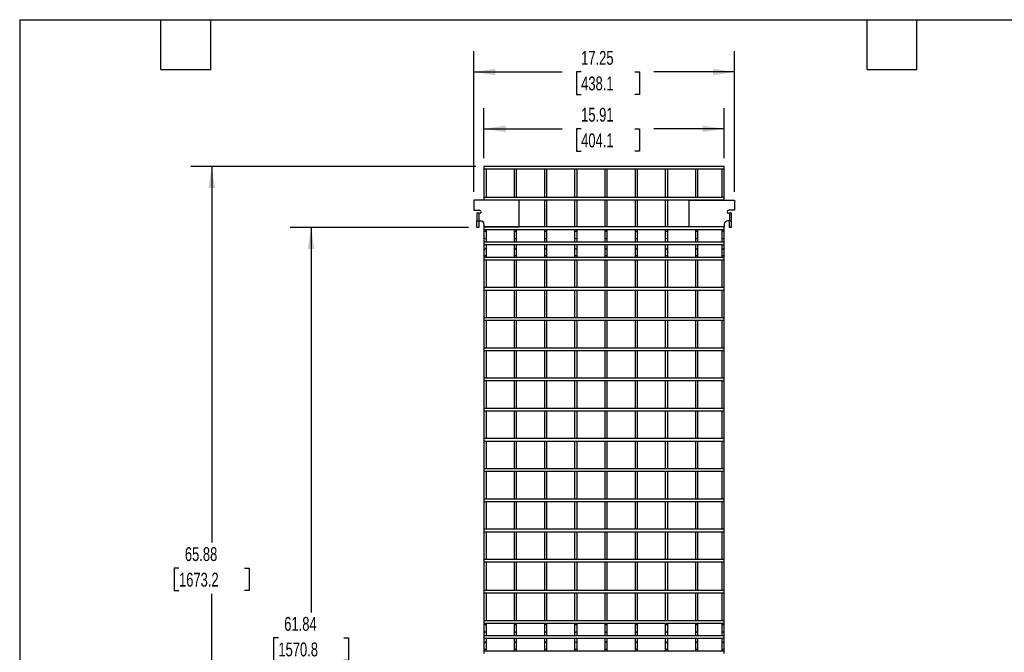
# Model space of a CAD drawing. Header units: inches. Extents: x 0.2 to 10.8, y 0.2 to 8.2.
# Tile 2 of 14: x 0.2 to 6.2, y 4.4 to 8.2. Entities that reach past the tile are written whole.
import ezdxf

# ---------------------------------------------------------------- set-up
doc = ezdxf.new("R2010")
doc.units = ezdxf.units.IN
doc.header["$MEASUREMENT"] = 0
doc.layers.add('DIMENSIONS', color=140, linetype='Continuous', lineweight=25)
doc.layers.add('TEXT', color=140, linetype='Continuous', lineweight=25)
doc.styles.add('SLDTEXTSTYLE0', font='TXT', dxfattribs={"width": 0.7})
doc.dimstyles.new('SLDDIMSTYLE2', dxfattribs={"dimtxt": 0.084961, "dimasz": 0.13, "dimexe": 0, "dimexo": 0.0625, "dimgap": 0.02124, "dimtad": 0, "dimtih": 1, "dimtoh": 1, "dimlfac": 11, "dimrnd": 1e-09, "dimzin": 12, "dimdsep": 46, "dimtxsty": 'SLDTEXTSTYLE0', "dimsah": 1, "dimcen": 0.09, "dimadec": 0, "dimazin": 3, "dimtfac": 1, "dimtofl": 0, "dimtmove": 0, "dimatfit": 3, "dimfxl": 0, "dimfrac": 2, "dimtolj": 1, "dimtzin": 12, "dimarcsym": 0})

# ---------------------------------------------------------------- blocks, each defined once
blk = doc.blocks.new('_D_5')
at = {"layer": 'DIMENSIONS'}
for p, q in [((3.0442, 7.4162), (3.0442, 7.7182)), ((4.4906, 7.4162), (4.4906, 7.7182)), ((3.0442, 7.5932), (3.5137, 7.5932)), ((3.6288, 7.5932), (3.6003, 7.5932)), ((3.6003, 7.5932), (3.6003, 7.4582)), ((3.952, 7.5932), (3.9805, 7.5932)), ((3.9805, 7.5932), (3.9805, 7.4582)), ((4.4906, 7.5932), (4.0671, 7.5932)), ((3.6003, 7.4582), (3.6288, 7.4582)), ((3.9805, 7.4582), (3.952, 7.4582))]:
    blk.add_line(p, q, dxfattribs=at)
for points in [[(3.0442, 7.5932), (3.1742, 7.5732), (3.1742, 7.6132)], [(4.4906, 7.5932), (4.3606, 7.6132), (4.3606, 7.5732)]]:
    blk.add_solid(points, dxfattribs=at)
at = {"layer": 'DIMENSIONS', "char_height": 0.08333, "attachment_point": 1, "style": 'SLDTEXTSTYLE0'}
for s, insert in [('15.91', (3.6288, 7.7196)), ('404.1', (3.6288, 7.5656))]:
    blk.add_mtext(s, dxfattribs=dict(at, insert=insert))
blk = doc.blocks.new('_D_6')
at = {"layer": 'DIMENSIONS'}
for p, q in [((2.9834, 7.2145), (2.9834, 8.0606)), ((4.5514, 7.2145), (4.5514, 8.0606)), ((2.9834, 7.9356), (3.5137, 7.9356)), ((3.6288, 7.9356), (3.6003, 7.9356)), ((3.6003, 7.9356), (3.6003, 7.8005)), ((3.952, 7.9356), (3.9805, 7.9356)), ((3.9805, 7.9356), (3.9805, 7.8005)), ((4.5514, 7.9356), (4.0671, 7.9356)), ((3.6003, 7.8005), (3.6288, 7.8005)), ((3.9805, 7.8005), (3.952, 7.8005))]:
    blk.add_line(p, q, dxfattribs=at)
for points in [[(2.9834, 7.9356), (3.1134, 7.9156), (3.1134, 7.9556)], [(4.5514, 7.9356), (4.4214, 7.9556), (4.4214, 7.9156)]]:
    blk.add_solid(points, dxfattribs=at)
at = {"layer": 'DIMENSIONS', "char_height": 0.08333, "attachment_point": 1, "style": 'SLDTEXTSTYLE0'}
for s, insert in [('17.25', (3.6288, 8.062)), ('438.1', (3.6288, 7.908))]:
    blk.add_mtext(s, dxfattribs=dict(at, insert=insert))
blk = doc.blocks.new('_D_9')
at = {"layer": 'DIMENSIONS'}
for p, q in [((2.9518, 6.9997), (1.8785, 6.9997)), ((2.0035, 6.9997), (2.0035, 4.6831)), ((1.8066, 4.5291), (1.7781, 4.5291)), ((1.7781, 4.5291), (1.7781, 4.394)), ((2.2005, 4.5291), (2.229, 4.5291)), ((2.229, 4.5291), (2.229, 4.394)), ((1.7781, 4.394), (1.8066, 4.394)), ((2.229, 4.394), (2.2005, 4.394)), ((2.0035, 1.3776), (2.0035, 4.375)), ((2.9942, 1.3776), (1.8785, 1.3776))]:
    blk.add_line(p, q, dxfattribs=at)
for points in [[(2.0035, 6.9997), (1.9835, 6.8697), (2.0235, 6.8697)], [(2.0035, 1.3776), (2.0235, 1.5076), (1.9835, 1.5076)]]:
    blk.add_solid(points, dxfattribs=at)
at = {"layer": 'DIMENSIONS', "char_height": 0.08333, "attachment_point": 1, "style": 'SLDTEXTSTYLE0'}
for s, insert in [('61.84', (1.842, 4.6555)), ('1570.8', (1.8066, 4.5015))]:
    blk.add_mtext(s, dxfattribs=dict(at, insert=insert))
blk = doc.blocks.new('_D_10')
at = {"layer": 'DIMENSIONS'}
for p, q in [((2.9942, 7.3662), (1.2806, 7.3662)), ((1.4056, 7.3662), (1.4056, 5.1029)), ((1.2087, 4.9489), (1.1802, 4.9489)), ((1.1802, 4.9489), (1.1802, 4.8138)), ((1.6025, 4.9489), (1.6311, 4.9489)), ((1.6311, 4.9489), (1.6311, 4.8138)), ((1.1802, 4.8138), (1.2087, 4.8138)), ((1.6311, 4.8138), (1.6025, 4.8138)), ((1.4056, 1.3776), (1.4056, 4.7948)), ((2.9942, 1.3776), (1.2806, 1.3776))]:
    blk.add_line(p, q, dxfattribs=at)
for points in [[(1.4056, 7.3662), (1.3856, 7.2362), (1.4256, 7.2362)], [(1.4056, 1.3776), (1.4256, 1.5076), (1.3856, 1.5076)]]:
    blk.add_solid(points, dxfattribs=at)
at = {"layer": 'DIMENSIONS', "char_height": 0.08333, "attachment_point": 1, "style": 'SLDTEXTSTYLE0'}
for s, insert in [('65.88', (1.244, 5.0753)), ('1673.2', (1.2087, 4.9213))]:
    blk.add_mtext(s, dxfattribs=dict(at, insert=insert))

msp = doc.modelspace()

# ---------------------------------------------------------------- linework, layer by layer
for p, q in [((4.49057, 7.36619), (3.04421, 7.36619)), ((3.04421, 7.36619), (3.04421, 7.35165)), ((3.04421, 7.35165), (3.04421, 7.17983)), ((3.04421, 7.35165), (4.49057, 7.35165)), ((3.05875, 7.17983), (3.05875, 7.35165)), ((3.22602, 7.35165), (3.22602, 7.17983)), ((3.24057, 7.17983), (3.24057, 7.35165)), ((3.40784, 7.35165), (3.40784, 7.17983)), ((3.42239, 7.17983), (3.42239, 7.35165)), ((3.58966, 7.35165), (3.58966, 7.17983)), ((3.60421, 7.17983), (3.60421, 7.35165)), ((3.77148, 7.35165), (3.77148, 7.17983)), ((3.78602, 7.17983), (3.78602, 7.35165)), ((3.9533, 7.35165), (3.9533, 7.17983)), ((3.96784, 7.17983), (3.96784, 7.35165)), ((4.13511, 7.35165), (4.13511, 7.17983)), ((4.14966, 7.17983), (4.14966, 7.35165)), ((4.31693, 7.35165), (4.31693, 7.17983)), ((4.33148, 7.17983), (4.33148, 7.35165)), ((4.47602, 7.35165), (4.47602, 7.17983)), ((4.49057, 7.35165), (4.49057, 7.36619)), ((4.49057, 7.17983), (4.49057, 7.35165)), ((4.49057, 7.17983), (3.04421, 7.17983)), ((3.04421, 7.17983), (3.04421, 7.16528)), ((4.49057, 7.16528), (4.49057, 7.17983)), ((2.98339, 7.16449), (2.98339, 7.10312)), ((3.25611, 7.16449), (2.98339, 7.16449)), ((3.04421, 7.16528), (3.04421, 7.16449)), ((3.04421, 7.16528), (4.49057, 7.16528)), ((3.05875, 7.16449), (3.05875, 7.16528)), ((3.22602, 7.16528), (3.22602, 7.16449)), ((3.24057, 7.16449), (3.24057, 7.16528)), ((3.25611, 7.00403), (3.25611, 7.16449)), ((3.40784, 7.16528), (3.40784, 7.00256)), ((3.42239, 7.00256), (3.42239, 7.16528)), ((3.58966, 7.16528), (3.58966, 7.00256)), ((3.60421, 7.00256), (3.60421, 7.16528)), ((3.77148, 7.16528), (3.77148, 7.00256)), ((3.78602, 7.00256), (3.78602, 7.16528)), ((3.9533, 7.16528), (3.9533, 7.00256)), ((3.96784, 7.00256), (3.96784, 7.16528)), ((4.13511, 7.16528), (4.13511, 7.00256)), ((4.14966, 7.00256), (4.14966, 7.16528)), ((4.27866, 7.00403), (4.27866, 7.16449)), ((4.27866, 7.16449), (4.55139, 7.16449)), ((4.31693, 7.16528), (4.31693, 7.16449)), ((4.33148, 7.16449), (4.33148, 7.16528)), ((4.47602, 7.16528), (4.47602, 7.16449)), ((4.49057, 7.16449), (4.49057, 7.16528)), ((4.55139, 7.16449), (4.55139, 7.10312)), ((2.98339, 7.10312), (3.01784, 7.10312)), ((3.00175, 7.08494), (3.00175, 7.03949)), ((3.01393, 7.08494), (3.00175, 7.08494)), ((3.01393, 7.08494), (3.01393, 7.03949)), ((3.01784, 7.08494), (3.01393, 7.08494)), ((4.55139, 7.10312), (4.51684, 7.10312)), ((4.52084, 7.08494), (4.51684, 7.08494)), ((4.52084, 7.08494), (4.52084, 7.03949)), ((4.53302, 7.08494), (4.52084, 7.08494)), ((4.53302, 7.03949), (4.53302, 7.08494)), ((3.00175, 7.03949), (3.01393, 7.03949)), ((3.00175, 6.99967), (3.00175, 7.03949)), ((3.01393, 6.99967), (3.00175, 6.99967)), ((3.01393, 7.03949), (3.02439, 7.03949)), ((3.01393, 7.03949), (3.01393, 6.99967)), ((3.04421, 7.01967), (3.04421, 7.00403)), ((3.04421, 7.00403), (3.04421, 7.00256)), ((3.04421, 7.00403), (3.25611, 7.00403)), ((4.49057, 7.00256), (3.04421, 7.00256)), ((3.04421, 7.00256), (3.04421, 6.98801)), ((3.05875, 7.00256), (3.05875, 7.00403)), ((3.22602, 7.00403), (3.22602, 7.00256)), ((3.24057, 7.00256), (3.24057, 7.00403)), ((4.49057, 7.00403), (4.27866, 7.00403)), ((4.31693, 7.00403), (4.31693, 7.00256)), ((4.33148, 7.00256), (4.33148, 7.00403)), ((4.47602, 7.00403), (4.47602, 7.00256)), ((4.49057, 7.01967), (4.49057, 7.00403)), ((4.49057, 7.00256), (4.49057, 7.00403)), ((4.49057, 6.98801), (4.49057, 7.00256)), ((4.52084, 7.03949), (4.51039, 7.03949)), ((4.52084, 7.03949), (4.53302, 7.03949)), ((4.52084, 6.99967), (4.52084, 7.03949)), ((4.53302, 6.99967), (4.52084, 6.99967)), ((4.53302, 6.99967), (4.53302, 7.03949)), ((3.04421, 6.98801), (4.49057, 6.98801)), ((3.04421, 6.98801), (3.04421, 6.97583)), ((3.04421, 6.97583), (3.04421, 6.93992)), ((3.05148, 6.97583), (3.04421, 6.97583)), ((3.04421, 6.93992), (3.04421, 6.91099)), ((3.05875, 6.97583), (3.05148, 6.97583)), ((3.05875, 6.97583), (3.05875, 6.98801)), ((3.05875, 6.93992), (3.05875, 6.97583)), ((3.05875, 6.91099), (3.05875, 6.93992)), ((3.22602, 6.98801), (3.22602, 6.97583)), ((3.22602, 6.97583), (3.22602, 6.93992)), ((3.2333, 6.97583), (3.22602, 6.97583)), ((3.22602, 6.93992), (3.22602, 6.91099)), ((3.24057, 6.97583), (3.2333, 6.97583)), ((3.24057, 6.97583), (3.24057, 6.98801)), ((3.24057, 6.93992), (3.24057, 6.97583)), ((3.24057, 6.91099), (3.24057, 6.93992)), ((3.40784, 6.98801), (3.40784, 6.97583)), ((3.40784, 6.97583), (3.40784, 6.93992)), ((3.41511, 6.97583), (3.40784, 6.97583)), ((3.40784, 6.93992), (3.40784, 6.91099)), ((3.42239, 6.97583), (3.41511, 6.97583)), ((3.42239, 6.97583), (3.42239, 6.98801)), ((3.42239, 6.93992), (3.42239, 6.97583)), ((3.42239, 6.91099), (3.42239, 6.93992)), ((3.58966, 6.98801), (3.58966, 6.97583)), ((3.58966, 6.97583), (3.58966, 6.93992)), ((3.59693, 6.97583), (3.58966, 6.97583)), ((3.58966, 6.93992), (3.58966, 6.91099)), ((3.60421, 6.97583), (3.59693, 6.97583)), ((3.60421, 6.97583), (3.60421, 6.98801)), ((3.60421, 6.93992), (3.60421, 6.97583)), ((3.60421, 6.91099), (3.60421, 6.93992)), ((3.77148, 6.98801), (3.77148, 6.97583)), ((3.77148, 6.97583), (3.77148, 6.93992)), ((3.77875, 6.97583), (3.77148, 6.97583)), ((3.77148, 6.93992), (3.77148, 6.91099)), ((3.78602, 6.97583), (3.77875, 6.97583)), ((3.78602, 6.97583), (3.78602, 6.98801)), ((3.78602, 6.93992), (3.78602, 6.97583)), ((3.78602, 6.91099), (3.78602, 6.93992)), ((3.9533, 6.98801), (3.9533, 6.97583)), ((3.9533, 6.97583), (3.9533, 6.93992)), ((3.96057, 6.97583), (3.9533, 6.97583)), ((3.9533, 6.93992), (3.9533, 6.91099)), ((3.96784, 6.97583), (3.96057, 6.97583)), ((3.96784, 6.97583), (3.96784, 6.98801)), ((3.96784, 6.93992), (3.96784, 6.97583)), ((3.96784, 6.91099), (3.96784, 6.93992)), ((4.13511, 6.98801), (4.13511, 6.97583)), ((4.13511, 6.97583), (4.13511, 6.93992)), ((4.14239, 6.97583), (4.13511, 6.97583)), ((4.13511, 6.93992), (4.13511, 6.91099)), ((4.14966, 6.97583), (4.14239, 6.97583)), ((4.14966, 6.97583), (4.14966, 6.98801)), ((4.14966, 6.93992), (4.14966, 6.97583)), ((4.14966, 6.91099), (4.14966, 6.93992)), ((4.31693, 6.98801), (4.31693, 6.97583)), ((4.31693, 6.97583), (4.31693, 6.93992)), ((4.32421, 6.97583), (4.31693, 6.97583)), ((4.31693, 6.93992), (4.31693, 6.91099)), ((4.33148, 6.97583), (4.32421, 6.97583)), ((4.33148, 6.97583), (4.33148, 6.98801)), ((4.33148, 6.93992), (4.33148, 6.97583)), ((4.33148, 6.91099), (4.33148, 6.93992)), ((4.47602, 6.98801), (4.47602, 6.97583)), ((4.47602, 6.97583), (4.47602, 6.93992)), ((4.4833, 6.97583), (4.47602, 6.97583)), ((4.47602, 6.93992), (4.47602, 6.91099)), ((4.49057, 6.97583), (4.4833, 6.97583)), ((4.49057, 6.97583), (4.49057, 6.98801)), ((4.49057, 6.93992), (4.49057, 6.97583)), ((4.49057, 6.91099), (4.49057, 6.93992)), ((4.49057, 6.91099), (3.04421, 6.91099)), ((3.04421, 6.91099), (3.04421, 6.89645)), ((3.04421, 6.89645), (4.49057, 6.89645)), ((3.04421, 6.89645), (3.04421, 6.86383)), ((3.05875, 6.86383), (3.05875, 6.89645)), ((3.22602, 6.89645), (3.22602, 6.86383)), ((3.24057, 6.86383), (3.24057, 6.89645)), ((3.40784, 6.89645), (3.40784, 6.86383)), ((3.42239, 6.86383), (3.42239, 6.89645)), ((3.58966, 6.89645), (3.58966, 6.86383)), ((3.60421, 6.86383), (3.60421, 6.89645)), ((3.77148, 6.89645), (3.77148, 6.86383)), ((3.78602, 6.86383), (3.78602, 6.89645)), ((3.9533, 6.89645), (3.9533, 6.86383)), ((3.96784, 6.86383), (3.96784, 6.89645)), ((4.13511, 6.89645), (4.13511, 6.86383)), ((4.14966, 6.86383), (4.14966, 6.89645)), ((4.31693, 6.89645), (4.31693, 6.86383)), ((4.33148, 6.86383), (4.33148, 6.89645)), ((4.47602, 6.89645), (4.47602, 6.86383)), ((4.49057, 6.89645), (4.49057, 6.91099)), ((4.49057, 6.86383), (4.49057, 6.89645)), ((3.04421, 6.86383), (3.04421, 6.82792)), ((3.04421, 6.82792), (3.04421, 6.81943)), ((3.05875, 6.82792), (3.04421, 6.82792)), ((4.49057, 6.81943), (3.04421, 6.81943)), ((3.04421, 6.81943), (3.04421, 6.80488)), ((3.05875, 6.82792), (3.05875, 6.86383)), ((3.05875, 6.81943), (3.05875, 6.82792)), ((3.22602, 6.86383), (3.22602, 6.82792)), ((3.22602, 6.82792), (3.22602, 6.81943)), ((3.24057, 6.82792), (3.22602, 6.82792)), ((3.24057, 6.82792), (3.24057, 6.86383)), ((3.24057, 6.81943), (3.24057, 6.82792)), ((3.40784, 6.86383), (3.40784, 6.82792)), ((3.40784, 6.82792), (3.40784, 6.81943)), ((3.42239, 6.82792), (3.40784, 6.82792)), ((3.42239, 6.82792), (3.42239, 6.86383)), ((3.42239, 6.81943), (3.42239, 6.82792)), ((3.58966, 6.86383), (3.58966, 6.82792)), ((3.58966, 6.82792), (3.58966, 6.81943)), ((3.60421, 6.82792), (3.58966, 6.82792)), ((3.60421, 6.82792), (3.60421, 6.86383)), ((3.60421, 6.81943), (3.60421, 6.82792)), ((3.77148, 6.86383), (3.77148, 6.82792)), ((3.77148, 6.82792), (3.77148, 6.81943)), ((3.78602, 6.82792), (3.77148, 6.82792)), ((3.78602, 6.82792), (3.78602, 6.86383)), ((3.78602, 6.81943), (3.78602, 6.82792)), ((3.9533, 6.86383), (3.9533, 6.82792)), ((3.9533, 6.82792), (3.9533, 6.81943)), ((3.96784, 6.82792), (3.9533, 6.82792)), ((3.96784, 6.82792), (3.96784, 6.86383)), ((3.96784, 6.81943), (3.96784, 6.82792)), ((4.13511, 6.86383), (4.13511, 6.82792)), ((4.13511, 6.82792), (4.13511, 6.81943)), ((4.14966, 6.82792), (4.13511, 6.82792)), ((4.14966, 6.82792), (4.14966, 6.86383)), ((4.14966, 6.81943), (4.14966, 6.82792)), ((4.31693, 6.86383), (4.31693, 6.82792)), ((4.31693, 6.82792), (4.31693, 6.81943)), ((4.33148, 6.82792), (4.31693, 6.82792)), ((4.33148, 6.82792), (4.33148, 6.86383)), ((4.33148, 6.81943), (4.33148, 6.82792)), ((4.47602, 6.86383), (4.47602, 6.82792)), ((4.47602, 6.82792), (4.47602, 6.81943)), ((4.49057, 6.82792), (4.47602, 6.82792)), ((4.49057, 6.82792), (4.49057, 6.86383)), ((4.49057, 6.81943), (4.49057, 6.82792)), ((4.49057, 6.80488), (4.49057, 6.81943)), ((3.04421, 6.80488), (4.49057, 6.80488)), ((3.04421, 6.80488), (3.04421, 6.63761)), ((3.05875, 6.63761), (3.05875, 6.80488)), ((3.22602, 6.80488), (3.22602, 6.63761)), ((3.24057, 6.63761), (3.24057, 6.80488)), ((3.40784, 6.80488), (3.40784, 6.63761)), ((3.42239, 6.63761), (3.42239, 6.80488)), ((3.58966, 6.80488), (3.58966, 6.63761)), ((3.60421, 6.63761), (3.60421, 6.80488)), ((3.77148, 6.80488), (3.77148, 6.63761)), ((3.78602, 6.63761), (3.78602, 6.80488)), ((3.9533, 6.80488), (3.9533, 6.63761)), ((3.96784, 6.63761), (3.96784, 6.80488)), ((4.13511, 6.80488), (4.13511, 6.63761)), ((4.14966, 6.63761), (4.14966, 6.80488)), ((4.31693, 6.80488), (4.31693, 6.63761)), ((4.33148, 6.63761), (4.33148, 6.80488)), ((4.47602, 6.80488), (4.47602, 6.63761)), ((4.49057, 6.63761), (4.49057, 6.80488)), ((4.49057, 6.63761), (3.04421, 6.63761)), ((3.04421, 6.63761), (3.04421, 6.62306)), ((4.49057, 6.62306), (4.49057, 6.63761)), ((3.04421, 6.62306), (3.04421, 6.45579)), ((3.04421, 6.62306), (4.49057, 6.62306)), ((3.05875, 6.45579), (3.05875, 6.62306)), ((3.22602, 6.62306), (3.22602, 6.45579)), ((3.24057, 6.45579), (3.24057, 6.62306)), ((3.40784, 6.62306), (3.40784, 6.45579)), ((3.42239, 6.45579), (3.42239, 6.62306)), ((3.58966, 6.62306), (3.58966, 6.45579)), ((3.60421, 6.45579), (3.60421, 6.62306)), ((3.77148, 6.62306), (3.77148, 6.45579)), ((3.78602, 6.45579), (3.78602, 6.62306)), ((3.9533, 6.62306), (3.9533, 6.45579)), ((3.96784, 6.45579), (3.96784, 6.62306)), ((4.13511, 6.62306), (4.13511, 6.45579)), ((4.14966, 6.45579), (4.14966, 6.62306)), ((4.31693, 6.62306), (4.31693, 6.45579)), ((4.33148, 6.45579), (4.33148, 6.62306)), ((4.47602, 6.62306), (4.47602, 6.45579)), ((4.49057, 6.45579), (4.49057, 6.62306)), ((4.49057, 6.45579), (3.04421, 6.45579)), ((3.04421, 6.45579), (3.04421, 6.44124)), ((3.04421, 6.44124), (4.49057, 6.44124)), ((3.04421, 6.44124), (3.04421, 6.27397)), ((3.05875, 6.27397), (3.05875, 6.44124)), ((3.22602, 6.44124), (3.22602, 6.27397)), ((3.24057, 6.27397), (3.24057, 6.44124)), ((3.40784, 6.44124), (3.40784, 6.27397)), ((3.42239, 6.27397), (3.42239, 6.44124)), ((3.58966, 6.44124), (3.58966, 6.27397)), ((3.60421, 6.27397), (3.60421, 6.44124)), ((3.77148, 6.44124), (3.77148, 6.27397)), ((3.78602, 6.27397), (3.78602, 6.44124)), ((3.9533, 6.44124), (3.9533, 6.27397)), ((3.96784, 6.27397), (3.96784, 6.44124)), ((4.13511, 6.44124), (4.13511, 6.27397)), ((4.14966, 6.27397), (4.14966, 6.44124)), ((4.31693, 6.44124), (4.31693, 6.27397)), ((4.33148, 6.27397), (4.33148, 6.44124)), ((4.47602, 6.44124), (4.47602, 6.27397)), ((4.49057, 6.44124), (4.49057, 6.45579)), ((4.49057, 6.27397), (4.49057, 6.44124)), ((4.49057, 6.27397), (3.04421, 6.27397)), ((3.04421, 6.27397), (3.04421, 6.25943)), ((3.04421, 6.25943), (3.04421, 6.09215)), ((3.04421, 6.25943), (4.49057, 6.25943)), ((3.05875, 6.09215), (3.05875, 6.25943)), ((3.22602, 6.25943), (3.22602, 6.09215)), ((3.24057, 6.09215), (3.24057, 6.25943)), ((3.40784, 6.25943), (3.40784, 6.09215)), ((3.42239, 6.09215), (3.42239, 6.25943)), ((3.58966, 6.25943), (3.58966, 6.09215)), ((3.60421, 6.09215), (3.60421, 6.25943)), ((3.77148, 6.25943), (3.77148, 6.09215)), ((3.78602, 6.09215), (3.78602, 6.25943)), ((3.9533, 6.25943), (3.9533, 6.09215)), ((3.96784, 6.09215), (3.96784, 6.25943)), ((4.13511, 6.25943), (4.13511, 6.09215)), ((4.14966, 6.09215), (4.14966, 6.25943)), ((4.31693, 6.25943), (4.31693, 6.09215)), ((4.33148, 6.09215), (4.33148, 6.25943)), ((4.47602, 6.25943), (4.47602, 6.09215)), ((4.49057, 6.25943), (4.49057, 6.27397)), ((4.49057, 6.09215), (4.49057, 6.25943)), ((4.49057, 6.09215), (3.04421, 6.09215)), ((3.04421, 6.09215), (3.04421, 6.07761)), ((3.04421, 6.07761), (3.04421, 5.91034)), ((3.04421, 6.07761), (4.49057, 6.07761)), ((3.05875, 5.91034), (3.05875, 6.07761)), ((3.22602, 6.07761), (3.22602, 5.91034)), ((3.24057, 5.91034), (3.24057, 6.07761)), ((3.40784, 6.07761), (3.40784, 5.91034)), ((3.42239, 5.91034), (3.42239, 6.07761)), ((3.58966, 6.07761), (3.58966, 5.91034)), ((3.60421, 5.91034), (3.60421, 6.07761)), ((3.77148, 6.07761), (3.77148, 5.91034)), ((3.78602, 5.91034), (3.78602, 6.07761)), ((3.9533, 6.07761), (3.9533, 5.91034)), ((3.96784, 5.91034), (3.96784, 6.07761)), ((4.13511, 6.07761), (4.13511, 5.91034)), ((4.14966, 5.91034), (4.14966, 6.07761)), ((4.31693, 6.07761), (4.31693, 5.91034)), ((4.33148, 5.91034), (4.33148, 6.07761)), ((4.47602, 6.07761), (4.47602, 5.91034)), ((4.49057, 6.07761), (4.49057, 6.09215)), ((4.49057, 5.91034), (4.49057, 6.07761)), ((4.49057, 5.91034), (3.04421, 5.91034)), ((3.04421, 5.91034), (3.04421, 5.89579)), ((3.04421, 5.89579), (3.04421, 5.72852)), ((3.04421, 5.89579), (4.49057, 5.89579)), ((3.05875, 5.72852), (3.05875, 5.89579)), ((3.22602, 5.89579), (3.22602, 5.72852)), ((3.24057, 5.72852), (3.24057, 5.89579)), ((3.40784, 5.89579), (3.40784, 5.72852)), ((3.42239, 5.72852), (3.42239, 5.89579)), ((3.58966, 5.89579), (3.58966, 5.72852)), ((3.60421, 5.72852), (3.60421, 5.89579)), ((3.77148, 5.89579), (3.77148, 5.72852)), ((3.78602, 5.72852), (3.78602, 5.89579)), ((3.9533, 5.89579), (3.9533, 5.72852)), ((3.96784, 5.72852), (3.96784, 5.89579)), ((4.13511, 5.89579), (4.13511, 5.72852)), ((4.14966, 5.72852), (4.14966, 5.89579)), ((4.31693, 5.89579), (4.31693, 5.72852)), ((4.33148, 5.72852), (4.33148, 5.89579)), ((4.47602, 5.89579), (4.47602, 5.72852)), ((4.49057, 5.89579), (4.49057, 5.91034)), ((4.49057, 5.72852), (4.49057, 5.89579)), ((4.49057, 5.72852), (3.04421, 5.72852)), ((3.04421, 5.72852), (3.04421, 5.71397)), ((3.04421, 5.71397), (4.49057, 5.71397)), ((3.04421, 5.71397), (3.04421, 5.5467)), ((3.05875, 5.5467), (3.05875, 5.71397)), ((3.22602, 5.71397), (3.22602, 5.5467)), ((3.24057, 5.5467), (3.24057, 5.71397)), ((3.40784, 5.71397), (3.40784, 5.5467)), ((3.42239, 5.5467), (3.42239, 5.71397)), ((3.58966, 5.71397), (3.58966, 5.5467)), ((3.60421, 5.5467), (3.60421, 5.71397)), ((3.77148, 5.71397), (3.77148, 5.5467)), ((3.78602, 5.5467), (3.78602, 5.71397)), ((3.9533, 5.71397), (3.9533, 5.5467)), ((3.96784, 5.5467), (3.96784, 5.71397)), ((4.13511, 5.71397), (4.13511, 5.5467)), ((4.14966, 5.5467), (4.14966, 5.71397)), ((4.31693, 5.71397), (4.31693, 5.5467)), ((4.33148, 5.5467), (4.33148, 5.71397)), ((4.47602, 5.71397), (4.47602, 5.5467)), ((4.49057, 5.71397), (4.49057, 5.72852)), ((4.49057, 5.5467), (4.49057, 5.71397)), ((4.49057, 5.5467), (3.04421, 5.5467)), ((3.04421, 5.5467), (3.04421, 5.53215)), ((3.04421, 5.53215), (3.04421, 5.36488)), ((3.04421, 5.53215), (4.49057, 5.53215)), ((3.05875, 5.36488), (3.05875, 5.53215)), ((3.22602, 5.53215), (3.22602, 5.36488)), ((3.24057, 5.36488), (3.24057, 5.53215)), ((3.40784, 5.53215), (3.40784, 5.36488)), ((3.42239, 5.36488), (3.42239, 5.53215)), ((3.58966, 5.53215), (3.58966, 5.36488)), ((3.60421, 5.36488), (3.60421, 5.53215)), ((3.77148, 5.53215), (3.77148, 5.36488)), ((3.78602, 5.36488), (3.78602, 5.53215)), ((3.9533, 5.53215), (3.9533, 5.36488)), ((3.96784, 5.36488), (3.96784, 5.53215)), ((4.13511, 5.53215), (4.13511, 5.36488)), ((4.14966, 5.36488), (4.14966, 5.53215)), ((4.31693, 5.53215), (4.31693, 5.36488)), ((4.33148, 5.36488), (4.33148, 5.53215)), ((4.47602, 5.53215), (4.47602, 5.36488)), ((4.49057, 5.53215), (4.49057, 5.5467)), ((4.49057, 5.36488), (4.49057, 5.53215)), ((4.49057, 5.36488), (3.04421, 5.36488)), ((3.04421, 5.36488), (3.04421, 5.35034)), ((3.04421, 5.35034), (4.49057, 5.35034)), ((3.04421, 5.35034), (3.04421, 5.18306)), ((3.05875, 5.18306), (3.05875, 5.35034)), ((3.22602, 5.35034), (3.22602, 5.18306)), ((3.24057, 5.18306), (3.24057, 5.35034)), ((3.40784, 5.35034), (3.40784, 5.18306)), ((3.42239, 5.18306), (3.42239, 5.35034)), ((3.58966, 5.35034), (3.58966, 5.18306)), ((3.60421, 5.18306), (3.60421, 5.35034)), ((3.77148, 5.35034), (3.77148, 5.18306)), ((3.78602, 5.18306), (3.78602, 5.35034)), ((3.9533, 5.35034), (3.9533, 5.18306)), ((3.96784, 5.18306), (3.96784, 5.35034)), ((4.13511, 5.35034), (4.13511, 5.18306)), ((4.14966, 5.18306), (4.14966, 5.35034)), ((4.31693, 5.35034), (4.31693, 5.18306)), ((4.33148, 5.18306), (4.33148, 5.35034)), ((4.47602, 5.35034), (4.47602, 5.18306)), ((4.49057, 5.35034), (4.49057, 5.36488)), ((4.49057, 5.18306), (4.49057, 5.35034)), ((4.49057, 5.18306), (3.04421, 5.18306)), ((3.04421, 5.18306), (3.04421, 5.16852)), ((3.04421, 5.16852), (4.49057, 5.16852)), ((3.04421, 5.16852), (3.04421, 5.00124)), ((3.05875, 5.00124), (3.05875, 5.16852)), ((3.22602, 5.16852), (3.22602, 5.00124)), ((3.24057, 5.00124), (3.24057, 5.16852)), ((3.40784, 5.16852), (3.40784, 5.00124)), ((3.42239, 5.00124), (3.42239, 5.16852)), ((3.58966, 5.16852), (3.58966, 5.00124)), ((3.60421, 5.00124), (3.60421, 5.16852)), ((3.77148, 5.16852), (3.77148, 5.00124)), ((3.78602, 5.00124), (3.78602, 5.16852)), ((3.9533, 5.16852), (3.9533, 5.00124)), ((3.96784, 5.00124), (3.96784, 5.16852)), ((4.13511, 5.16852), (4.13511, 5.00124)), ((4.14966, 5.00124), (4.14966, 5.16852)), ((4.31693, 5.16852), (4.31693, 5.00124)), ((4.33148, 5.00124), (4.33148, 5.16852)), ((4.47602, 5.16852), (4.47602, 5.00124)), ((4.49057, 5.16852), (4.49057, 5.18306)), ((4.49057, 5.00124), (4.49057, 5.16852)), ((4.49057, 5.00124), (3.04421, 5.00124)), ((3.04421, 5.00124), (3.04421, 4.9867)), ((3.04421, 4.9867), (4.49057, 4.9867)), ((3.04421, 4.9867), (3.04421, 4.81488)), ((3.05875, 4.81488), (3.05875, 4.9867)), ((3.22602, 4.9867), (3.22602, 4.81488)), ((3.24057, 4.81488), (3.24057, 4.9867)), ((3.40784, 4.9867), (3.40784, 4.81488)), ((3.42239, 4.81488), (3.42239, 4.9867)), ((3.58966, 4.9867), (3.58966, 4.81488)), ((3.60421, 4.81488), (3.60421, 4.9867)), ((3.77148, 4.9867), (3.77148, 4.81488)), ((3.78602, 4.81488), (3.78602, 4.9867)), ((3.9533, 4.9867), (3.9533, 4.81488)), ((3.96784, 4.81488), (3.96784, 4.9867)), ((4.13511, 4.9867), (4.13511, 4.81488)), ((4.14966, 4.81488), (4.14966, 4.9867)), ((4.31693, 4.9867), (4.31693, 4.81488)), ((4.33148, 4.81488), (4.33148, 4.9867)), ((4.47602, 4.9867), (4.47602, 4.81488)), ((4.49057, 4.9867), (4.49057, 5.00124)), ((4.49057, 4.81488), (4.49057, 4.9867)), ((4.49057, 4.81488), (3.04421, 4.81488)), ((3.04421, 4.81488), (3.04421, 4.80034)), ((3.04421, 4.80034), (3.04421, 4.63306)), ((3.04421, 4.80034), (4.49057, 4.80034)), ((3.05875, 4.63306), (3.05875, 4.80034)), ((3.22602, 4.80034), (3.22602, 4.63306)), ((3.24057, 4.63306), (3.24057, 4.80034)), ((3.40784, 4.80034), (3.40784, 4.63306)), ((3.42239, 4.63306), (3.42239, 4.80034)), ((3.58966, 4.80034), (3.58966, 4.63306)), ((3.60421, 4.63306), (3.60421, 4.80034)), ((3.77148, 4.80034), (3.77148, 4.63306)), ((3.78602, 4.63306), (3.78602, 4.80034)), ((3.9533, 4.80034), (3.9533, 4.63306)), ((3.96784, 4.63306), (3.96784, 4.80034)), ((4.13511, 4.80034), (4.13511, 4.63306)), ((4.14966, 4.63306), (4.14966, 4.80034)), ((4.31693, 4.80034), (4.31693, 4.63306)), ((4.33148, 4.63306), (4.33148, 4.80034)), ((4.47602, 4.80034), (4.47602, 4.63306)), ((4.49057, 4.80034), (4.49057, 4.81488)), ((4.49057, 4.63306), (4.49057, 4.80034)), ((4.49057, 4.63306), (3.04421, 4.63306)), ((3.04421, 4.63306), (3.04421, 4.61852)), ((4.49057, 4.61852), (4.49057, 4.63306)), ((3.04421, 4.61852), (4.49057, 4.61852)), ((3.04421, 4.61852), (3.04421, 4.60765)), ((3.04421, 4.60765), (3.04421, 4.57174)), ((3.05148, 4.60765), (3.04421, 4.60765)), ((3.04421, 4.57174), (3.04421, 4.5415)), ((3.05875, 4.60765), (3.05148, 4.60765)), ((3.05875, 4.60765), (3.05875, 4.61852)), ((3.05875, 4.57174), (3.05875, 4.60765)), ((3.05875, 4.5415), (3.05875, 4.57174)), ((3.22602, 4.61852), (3.22602, 4.60765)), ((3.22602, 4.60765), (3.22602, 4.57174)), ((3.2333, 4.60765), (3.22602, 4.60765)), ((3.22602, 4.57174), (3.22602, 4.5415)), ((3.24057, 4.60765), (3.2333, 4.60765)), ((3.24057, 4.60765), (3.24057, 4.61852)), ((3.24057, 4.57174), (3.24057, 4.60765)), ((3.24057, 4.5415), (3.24057, 4.57174)), ((3.40784, 4.61852), (3.40784, 4.60765)), ((3.40784, 4.60765), (3.40784, 4.57174)), ((3.41511, 4.60765), (3.40784, 4.60765)), ((3.40784, 4.57174), (3.40784, 4.5415)), ((3.42239, 4.60765), (3.41511, 4.60765)), ((3.42239, 4.60765), (3.42239, 4.61852)), ((3.42239, 4.57174), (3.42239, 4.60765)), ((3.42239, 4.5415), (3.42239, 4.57174)), ((3.58966, 4.61852), (3.58966, 4.60765)), ((3.58966, 4.60765), (3.58966, 4.57174)), ((3.59693, 4.60765), (3.58966, 4.60765)), ((3.58966, 4.57174), (3.58966, 4.5415)), ((3.60421, 4.60765), (3.59693, 4.60765)), ((3.60421, 4.60765), (3.60421, 4.61852)), ((3.60421, 4.57174), (3.60421, 4.60765)), ((3.60421, 4.5415), (3.60421, 4.57174)), ((3.77148, 4.61852), (3.77148, 4.60765)), ((3.77148, 4.60765), (3.77148, 4.57174)), ((3.77875, 4.60765), (3.77148, 4.60765)), ((3.77148, 4.57174), (3.77148, 4.5415)), ((3.78602, 4.60765), (3.77875, 4.60765)), ((3.78602, 4.60765), (3.78602, 4.61852)), ((3.78602, 4.57174), (3.78602, 4.60765)), ((3.78602, 4.5415), (3.78602, 4.57174)), ((3.9533, 4.61852), (3.9533, 4.60765)), ((3.9533, 4.60765), (3.9533, 4.57174)), ((3.96057, 4.60765), (3.9533, 4.60765)), ((3.9533, 4.57174), (3.9533, 4.5415)), ((3.96784, 4.60765), (3.96057, 4.60765)), ((3.96784, 4.60765), (3.96784, 4.61852)), ((3.96784, 4.57174), (3.96784, 4.60765)), ((3.96784, 4.5415), (3.96784, 4.57174)), ((4.13511, 4.61852), (4.13511, 4.60765)), ((4.13511, 4.60765), (4.13511, 4.57174)), ((4.14239, 4.60765), (4.13511, 4.60765)), ((4.13511, 4.57174), (4.13511, 4.5415)), ((4.14966, 4.60765), (4.14239, 4.60765)), ((4.14966, 4.60765), (4.14966, 4.61852)), ((4.14966, 4.57174), (4.14966, 4.60765)), ((4.14966, 4.5415), (4.14966, 4.57174)), ((4.31693, 4.61852), (4.31693, 4.60765)), ((4.31693, 4.60765), (4.31693, 4.57174)), ((4.32421, 4.60765), (4.31693, 4.60765)), ((4.31693, 4.57174), (4.31693, 4.5415)), ((4.33148, 4.60765), (4.32421, 4.60765)), ((4.33148, 4.60765), (4.33148, 4.61852)), ((4.33148, 4.57174), (4.33148, 4.60765)), ((4.33148, 4.5415), (4.33148, 4.57174)), ((4.47602, 4.61852), (4.47602, 4.60765)), ((4.47602, 4.60765), (4.47602, 4.57174)), ((4.4833, 4.60765), (4.47602, 4.60765)), ((4.47602, 4.57174), (4.47602, 4.5415)), ((4.49057, 4.60765), (4.4833, 4.60765)), ((4.49057, 4.60765), (4.49057, 4.61852)), ((4.49057, 4.57174), (4.49057, 4.60765)), ((4.49057, 4.5415), (4.49057, 4.57174)), ((4.49057, 4.5415), (3.04421, 4.5415)), ((3.04421, 4.5415), (3.04421, 4.52695)), ((3.04421, 4.52695), (4.49057, 4.52695)), ((3.04421, 4.52695), (3.04421, 4.49565)), ((3.05875, 4.49565), (3.05875, 4.52695)), ((3.22602, 4.52695), (3.22602, 4.49565)), ((3.24057, 4.49565), (3.24057, 4.52695)), ((3.40784, 4.52695), (3.40784, 4.49565)), ((3.42239, 4.49565), (3.42239, 4.52695)), ((3.58966, 4.52695), (3.58966, 4.49565)), ((3.60421, 4.49565), (3.60421, 4.52695)), ((3.77148, 4.52695), (3.77148, 4.49565)), ((3.78602, 4.49565), (3.78602, 4.52695)), ((3.9533, 4.52695), (3.9533, 4.49565)), ((3.96784, 4.49565), (3.96784, 4.52695)), ((4.13511, 4.52695), (4.13511, 4.49565)), ((4.14966, 4.49565), (4.14966, 4.52695)), ((4.31693, 4.52695), (4.31693, 4.49565)), ((4.33148, 4.49565), (4.33148, 4.52695)), ((4.47602, 4.52695), (4.47602, 4.49565)), ((4.49057, 4.52695), (4.49057, 4.5415)), ((4.49057, 4.49565), (4.49057, 4.52695)), ((3.04421, 4.49565), (3.04421, 4.45974)), ((3.04421, 4.45974), (3.04421, 4.44993)), ((3.05875, 4.45974), (3.04421, 4.45974)), ((4.49057, 4.44993), (3.04421, 4.44993)), ((3.04421, 4.44993), (3.04421, 4.43539)), ((3.05875, 4.45974), (3.05875, 4.49565)), ((3.05875, 4.44993), (3.05875, 4.45974)), ((3.22602, 4.49565), (3.22602, 4.45974)), ((3.22602, 4.45974), (3.22602, 4.44993)), ((3.24057, 4.45974), (3.22602, 4.45974)), ((3.24057, 4.45974), (3.24057, 4.49565)), ((3.24057, 4.44993), (3.24057, 4.45974)), ((3.40784, 4.49565), (3.40784, 4.45974)), ((3.40784, 4.45974), (3.40784, 4.44993)), ((3.42239, 4.45974), (3.40784, 4.45974)), ((3.42239, 4.45974), (3.42239, 4.49565)), ((3.42239, 4.44993), (3.42239, 4.45974)), ((3.58966, 4.49565), (3.58966, 4.45974)), ((3.58966, 4.45974), (3.58966, 4.44993)), ((3.60421, 4.45974), (3.58966, 4.45974)), ((3.60421, 4.45974), (3.60421, 4.49565)), ((3.60421, 4.44993), (3.60421, 4.45974)), ((3.77148, 4.49565), (3.77148, 4.45974)), ((3.77148, 4.45974), (3.77148, 4.44993)), ((3.78602, 4.45974), (3.77148, 4.45974)), ((3.78602, 4.45974), (3.78602, 4.49565)), ((3.78602, 4.44993), (3.78602, 4.45974)), ((3.9533, 4.49565), (3.9533, 4.45974)), ((3.9533, 4.45974), (3.9533, 4.44993)), ((3.96784, 4.45974), (3.9533, 4.45974)), ((3.96784, 4.45974), (3.96784, 4.49565)), ((3.96784, 4.44993), (3.96784, 4.45974)), ((4.13511, 4.49565), (4.13511, 4.45974)), ((4.13511, 4.45974), (4.13511, 4.44993)), ((4.14966, 4.45974), (4.13511, 4.45974)), ((4.14966, 4.45974), (4.14966, 4.49565)), ((4.14966, 4.44993), (4.14966, 4.45974)), ((4.31693, 4.49565), (4.31693, 4.45974)), ((4.31693, 4.45974), (4.31693, 4.44993)), ((4.33148, 4.45974), (4.31693, 4.45974)), ((4.33148, 4.45974), (4.33148, 4.49565)), ((4.33148, 4.44993), (4.33148, 4.45974)), ((4.47602, 4.49565), (4.47602, 4.45974)), ((4.47602, 4.45974), (4.47602, 4.44993)), ((4.49057, 4.45974), (4.47602, 4.45974)), ((4.49057, 4.45974), (4.49057, 4.49565)), ((4.49057, 4.44993), (4.49057, 4.45974)), ((4.49057, 4.43539), (4.49057, 4.44993))]:
    msp.add_line(p, q)
for centre, radius, start, end in [((3.01784, 7.09403), 0.00909, 270, 90), ((4.51684, 7.09403), 0.00909, 90, 270), ((3.02439, 7.01967), 0.01982, 0, 90), ((4.51039, 7.01967), 0.01982, 90, 180), ((3.05148, 6.93992), 0.00727, 180, 0), ((3.2333, 6.93992), 0.00727, 180, 0), ((3.41511, 6.93992), 0.00727, 180, 0), ((3.59693, 6.93992), 0.00727, 180, 0), ((3.77875, 6.93992), 0.00727, 180, 0), ((3.96057, 6.93992), 0.00727, 180, 0), ((4.14239, 6.93992), 0.00727, 180, 0), ((4.32421, 6.93992), 0.00727, 180, 0), ((4.4833, 6.93992), 0.00727, 180, 0), ((3.05148, 6.86383), 0.00727, 90, 180), ((3.05148, 6.86383), 0.00727, 0, 90), ((3.2333, 6.86383), 0.00727, 90, 180), ((3.2333, 6.86383), 0.00727, 0, 90), ((3.41511, 6.86383), 0.00727, 90, 180), ((3.41511, 6.86383), 0.00727, 0, 90), ((3.59693, 6.86383), 0.00727, 90, 180), ((3.59693, 6.86383), 0.00727, 0, 90), ((3.77875, 6.86383), 0.00727, 90, 180), ((3.77875, 6.86383), 0.00727, 0, 90), ((3.96057, 6.86383), 0.00727, 90, 180), ((3.96057, 6.86383), 0.00727, 0, 90), ((4.14239, 6.86383), 0.00727, 90, 180), ((4.14239, 6.86383), 0.00727, 0, 90), ((4.32421, 6.86383), 0.00727, 90, 180), ((4.32421, 6.86383), 0.00727, 0, 90), ((4.4833, 6.86383), 0.00727, 90, 180), ((4.4833, 6.86383), 0.00727, 0, 90), ((3.05148, 4.57174), 0.00727, 180, 0), ((3.2333, 4.57174), 0.00727, 180, 0), ((3.41511, 4.57174), 0.00727, 180, 0), ((3.59693, 4.57174), 0.00727, 180, 0), ((3.77875, 4.57174), 0.00727, 180, 0), ((3.96057, 4.57174), 0.00727, 180, 0), ((4.14239, 4.57174), 0.00727, 180, 0), ((4.32421, 4.57174), 0.00727, 180, 0), ((4.4833, 4.57174), 0.00727, 180, 0), ((3.05148, 4.49565), 0.00727, 90, 180), ((3.05148, 4.49565), 0.00727, 0, 90), ((3.2333, 4.49565), 0.00727, 90, 180), ((3.2333, 4.49565), 0.00727, 0, 90), ((3.41511, 4.49565), 0.00727, 90, 180), ((3.41511, 4.49565), 0.00727, 0, 90), ((3.59693, 4.49565), 0.00727, 90, 180), ((3.59693, 4.49565), 0.00727, 0, 90), ((3.77875, 4.49565), 0.00727, 90, 180), ((3.77875, 4.49565), 0.00727, 0, 90), ((3.96057, 4.49565), 0.00727, 90, 180), ((3.96057, 4.49565), 0.00727, 0, 90), ((4.14239, 4.49565), 0.00727, 90, 180), ((4.14239, 4.49565), 0.00727, 0, 90), ((4.32421, 4.49565), 0.00727, 90, 180), ((4.32421, 4.49565), 0.00727, 0, 90), ((4.4833, 4.49565), 0.00727, 90, 180), ((4.4833, 4.49565), 0.00727, 0, 90)]:
    msp.add_arc(centre, radius, start, end)
at = {"layer": 'TEXT'}
for p, q in [((0.25, 8.25), (10.75, 8.25)), ((0.25, 8.25), (0.25, 0.25)), ((1.1, 7.95), (1.1, 8.25)), ((1.4, 7.95), (1.4, 8.25)), ((5.35, 7.95), (5.35, 8.25)), ((5.65, 7.95), (5.65, 8.25)), ((1.1, 7.95), (1.4, 7.95)), ((5.35, 7.95), (5.65, 7.95))]:
    msp.add_line(p, q, dxfattribs=at)

# ---------------------------------------------------------------- dimensions: what is measured, and where the dimension line sits
at = {"layer": 'DIMENSIONS'}
for base, p1, p2, picture, middle in [((4.55139, 7.93558), (2.98339, 7.16449), (4.55139, 7.16449), '_D_6', (3.79038, 7.93558)), ((3.04421, 7.5932), (4.49057, 7.36619), (3.04421, 7.36619), '_D_5', (3.79038, 7.5932))]:
    dim = msp.add_linear_dim(base=base, p1=p1, p2=p2, dimstyle='SLDDIMSTYLE2', dxfattribs=at)
    dim.commit()
    dim.dimension.update_dxf_attribs({"geometry": picture, "text_midpoint": middle, "dimtype": 160})
for base, p1, p2, picture, middle in [((1.4056211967, 7.3661923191), (3.0442056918, 1.3775559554), (3.0442056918, 7.3661923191), '_D_10', (1.4056211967, 4.9488744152)), ((2.00354, 6.99967), (3.04421, 1.37756), (3.00175, 6.99967), '_D_9', (2.00354, 4.52906))]:
    dim = msp.add_linear_dim(base=base, p1=p1, p2=p2, angle=90, dimstyle='SLDDIMSTYLE2', dxfattribs=at)
    dim.commit()
    dim.dimension.update_dxf_attribs({"geometry": picture, "text_midpoint": middle, "dimtype": 160})

doc.saveas('drawing.dxf')
